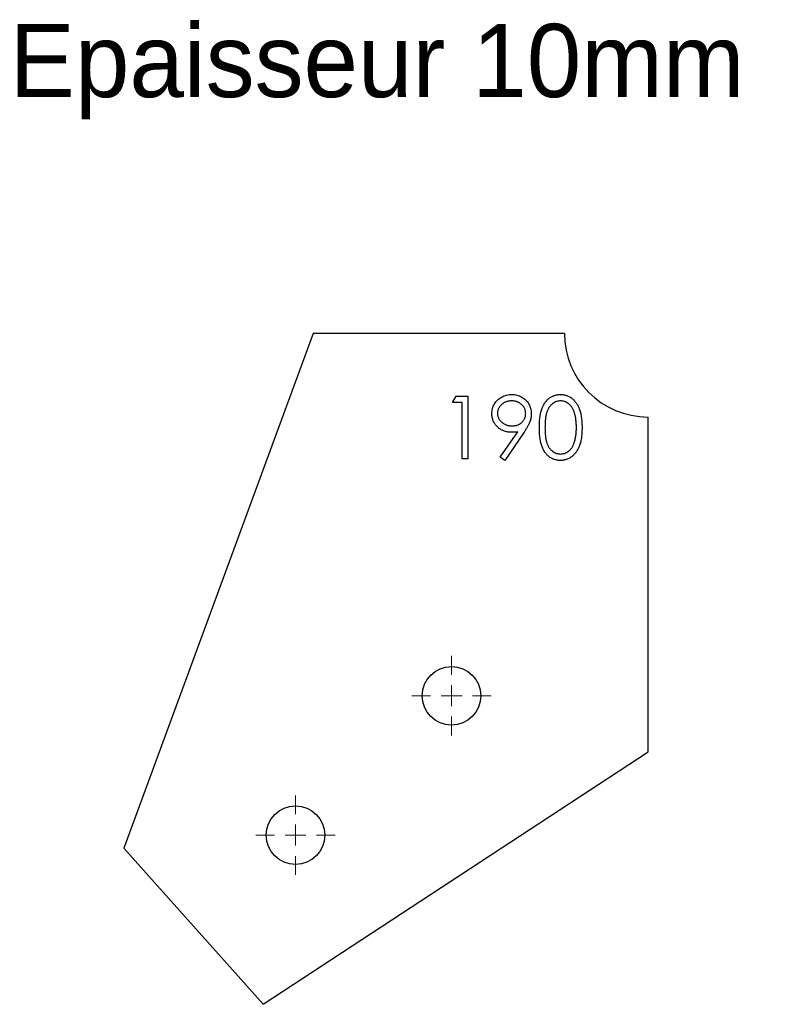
# Model space of a CAD drawing. Header units: millimetres. Extents: x 42 to 222, y 33 to 268.
import ezdxf

# ---------------------------------------------------------------- set-up
doc = ezdxf.new("R2010")
doc.units = ezdxf.units.MM

# ---------------------------------------------------------------- blocks, each defined once
blk = doc.blocks.new('SW_CENTERMARKSYMBOL_0')
at = {"color": 0, "linetype": 'Continuous', "lineweight": 18}
for p, q in [((0, 5), (0, 9.5)), ((0, 0), (0, 2.5)), ((0, 0), (-2.5, 0)), ((0, 0), (0, -2.5)), ((0, 0), (2.5, 0)), ((5, 0), (9.5, 0)), ((-5, 0), (-9.5, 0)), ((0, -5), (0, -9.5))]:
    blk.add_line(p, q, dxfattribs=at)
blk = doc.blocks.new('SW_CENTERMARKSYMBOL_1')
at = {"color": 0, "linetype": 'Continuous', "lineweight": 18}
for p, q in [((0, 5), (0, 9.5)), ((0, 0), (0, 2.5)), ((0, 0), (-2.5, 0)), ((0, 0), (0, -2.5)), ((0, 0), (2.5, 0)), ((5, 0), (9.5, 0)), ((-5, 0), (-9.5, 0)), ((0, -5), (0, -9.5))]:
    blk.add_line(p, q, dxfattribs=at)

msp = doc.modelspace()

# ---------------------------------------------------------------- linework, layer by layer
at = {"color": 7, "linetype": 'Continuous', "lineweight": 25}
for p, q in [((112.32, 193.13), (67.04, 70.07)), ((172.32, 193.13), (112.32, 193.13)), ((192.32, 93.13), (192.32, 173.13)), ((100.35, 32.79), (192.32, 93.13)), ((67.04, 70.07), (100.35, 32.79))]:
    msp.add_line(p, q, dxfattribs=at)
at = {"color": 1, "linetype": 'Continuous', "lineweight": 25}
for p, q in [((145.59, 176.6), (146.47, 178.13)), ((147.89, 176.6), (145.59, 176.6)), ((146.47, 178.13), (149.24, 178.13)), ((147.89, 163.13), (147.89, 176.6)), ((149.24, 178.13), (149.24, 163.13)), ((157.01, 163.5), (161.18, 169.59)), ((162.71, 169.5), (158.09, 162.75)), ((149.24, 163.13), (147.89, 163.13)), ((158.09, 162.75), (157.01, 163.5))]:
    msp.add_line(p, q, dxfattribs=at)
at = {"color": 7, "linetype": 'Continuous', "lineweight": 25}
for centre in [(145.37, 106.53), (108.08, 73.22)]:
    msp.add_circle(centre, 7, dxfattribs=at)
msp.add_arc((192.32, 193.13), 20, 180, 270, dxfattribs=at)
at = {"color": 1, "linetype": 'Continuous', "lineweight": 25}
for points, knots in [([(155.01, 173.92), (155.02, 174.13), (155.03, 174.55), (155.15, 175.15), (155.34, 175.72), (155.61, 176.25), (155.95, 176.75), (156.36, 177.19), (156.83, 177.58), (157.36, 177.91), (157.93, 178.18), (158.53, 178.37), (159.15, 178.5), (159.57, 178.51), (159.78, 178.52)], [0, 0, 0, 0, 0.0852509, 0.1673303, 0.2481808, 0.3292002, 0.4099461, 0.4906242, 0.5730351, 0.6583084, 0.7442669, 0.8289815, 0.9139364, 1, 1, 1, 1]), ([(159.72, 176.98), (159.6, 176.98), (159.38, 176.97), (159.05, 176.93), (158.73, 176.86), (158.43, 176.77), (158.13, 176.65), (157.86, 176.49), (157.59, 176.32), (157.34, 176.11), (157.11, 175.89), (156.91, 175.66), (156.74, 175.41), (156.6, 175.15), (156.49, 174.88), (156.41, 174.59), (156.36, 174.3), (156.36, 174.1), (156.36, 174)], [0, 0, 0, 0, 0.068704, 0.134796, 0.199514, 0.263304, 0.326477, 0.389521, 0.453311, 0.518381, 0.583099, 0.645008, 0.704794, 0.763515, 0.821877, 0.880018, 0.939115, 1, 1, 1, 1]), ([(163.09, 174), (163.08, 174.1), (163.08, 174.3), (163.03, 174.59), (162.95, 174.88), (162.85, 175.15), (162.71, 175.41), (162.54, 175.66), (162.34, 175.89), (162.11, 176.11), (161.86, 176.32), (161.59, 176.49), (161.31, 176.65), (161.01, 176.77), (160.71, 176.86), (160.39, 176.93), (160.06, 176.97), (159.83, 176.98), (159.72, 176.98)], [0, 0, 0, 0, 0.060738, 0.119691, 0.177691, 0.235912, 0.294491, 0.354132, 0.415502, 0.480063, 0.544975, 0.60911, 0.67253, 0.73555, 0.799186, 0.864334, 0.930863, 1, 1, 1, 1]), ([(159.78, 178.52), (159.99, 178.51), (160.4, 178.5), (161.01, 178.38), (161.59, 178.19), (162.14, 177.93), (162.64, 177.59), (163.1, 177.2), (163.5, 176.74), (163.83, 176.23), (164.1, 175.68), (164.29, 175.11), (164.41, 174.51), (164.43, 174.11), (164.43, 173.91)], [0, 0, 0, 0, 0.0855259, 0.168991, 0.2523165, 0.3360492, 0.4194247, 0.501275, 0.583707, 0.6676536, 0.7519368, 0.8346098, 0.9165318, 1, 1, 1, 1]), ([(166.36, 170.63), (166.36, 170.87), (166.36, 171.34), (166.39, 172.02), (166.44, 172.65), (166.51, 173.25), (166.59, 173.81), (166.71, 174.32), (166.83, 174.79), (166.98, 175.22), (167.15, 175.61), (167.33, 175.98), (167.54, 176.33), (167.75, 176.65), (167.98, 176.95), (168.23, 177.22), (168.5, 177.47), (168.78, 177.69), (169.07, 177.88), (169.38, 178.06), (169.69, 178.19), (170.01, 178.31), (170.34, 178.41), (170.67, 178.47), (171.02, 178.51), (171.25, 178.52), (171.37, 178.52)], [0, 0, 0, 0, 0.068594, 0.133245, 0.19431, 0.251276, 0.30451, 0.354231, 0.400476, 0.443406, 0.48401, 0.523247, 0.561036, 0.597894, 0.633512, 0.6685, 0.702875, 0.737065, 0.770672, 0.803567, 0.836183, 0.868462, 0.900848, 0.933467, 0.966258, 1, 1, 1, 1]), ([(171.42, 176.98), (171.25, 176.97), (170.92, 176.95), (170.43, 176.83), (169.96, 176.62), (169.58, 176.38), (169.3, 176.16), (169.1, 175.96), (168.91, 175.75), (168.73, 175.52), (168.57, 175.27), (168.42, 175), (168.29, 174.71), (168.16, 174.4), (168.05, 174.06), (167.96, 173.68), (167.88, 173.26), (167.81, 172.81), (167.76, 172.32), (167.73, 171.79), (167.7, 171.23), (167.7, 170.84), (167.7, 170.63)], [0, 0, 0, 0, 0.060389, 0.120888, 0.182614, 0.247365, 0.281082, 0.314872, 0.349216, 0.384592, 0.421009, 0.45806, 0.496725, 0.537154, 0.580057, 0.627112, 0.678324, 0.733973, 0.793739, 0.857708, 0.926695, 1, 1, 1, 1]), ([(171.37, 178.52), (171.49, 178.52), (171.73, 178.51), (172.08, 178.47), (172.42, 178.41), (172.75, 178.31), (173.08, 178.2), (173.4, 178.05), (173.71, 177.88), (174, 177.68), (174.29, 177.46), (174.56, 177.21), (174.82, 176.93), (175.06, 176.63), (175.29, 176.3), (175.5, 175.94), (175.69, 175.56), (175.87, 175.15), (176.03, 174.71), (176.17, 174.23), (176.29, 173.72), (176.38, 173.17), (176.46, 172.59), (176.51, 171.96), (176.54, 171.31), (176.55, 170.86), (176.55, 170.63)], [0, 0, 0, 0, 0.033788, 0.067226, 0.099841, 0.132545, 0.16513, 0.198011, 0.23128, 0.265044, 0.299216, 0.334359, 0.369695, 0.406258, 0.443804, 0.482982, 0.523085, 0.565267, 0.609343, 0.656393, 0.705887, 0.758326, 0.813833, 0.872795, 0.934723, 1, 1, 1, 1]), ([(175.2, 170.63), (175.2, 170.81), (175.2, 171.17), (175.17, 171.68), (175.13, 172.17), (175.08, 172.64), (175.01, 173.08), (174.92, 173.5), (174.82, 173.89), (174.7, 174.26), (174.57, 174.6), (174.43, 174.92), (174.27, 175.21), (174.1, 175.48), (173.92, 175.73), (173.73, 175.95), (173.52, 176.16), (173.23, 176.39), (172.86, 176.62), (172.39, 176.83), (171.91, 176.95), (171.58, 176.97), (171.42, 176.98)], [0, 0, 0, 0, 0.065676, 0.128493, 0.188147, 0.245074, 0.299412, 0.350857, 0.399879, 0.446605, 0.491185, 0.533304, 0.573777, 0.612448, 0.649516, 0.685448, 0.720274, 0.754004, 0.819087, 0.880502, 0.940316, 1, 1, 1, 1]), ([(159.6, 169.48), (159.45, 169.48), (159.14, 169.49), (158.68, 169.56), (158.25, 169.65), (157.83, 169.79), (157.43, 169.98), (157.05, 170.2), (156.68, 170.46), (156.34, 170.76), (156.03, 171.09), (155.76, 171.43), (155.53, 171.81), (155.33, 172.19), (155.19, 172.6), (155.09, 173.03), (155.02, 173.47), (155.01, 173.77), (155.01, 173.92)], [0, 0, 0, 0, 0.066293, 0.130127, 0.192856, 0.254751, 0.315914, 0.377341, 0.440206, 0.504173, 0.56803, 0.630222, 0.690853, 0.751033, 0.811472, 0.872755, 0.935393, 1, 1, 1, 1]), ([(156.36, 174), (156.36, 173.9), (156.36, 173.7), (156.41, 173.41), (156.5, 173.12), (156.61, 172.85), (156.75, 172.59), (156.93, 172.35), (157.14, 172.11), (157.38, 171.89), (157.64, 171.69), (157.92, 171.51), (158.21, 171.36), (158.51, 171.23), (158.83, 171.14), (159.16, 171.07), (159.5, 171.03), (159.74, 171.02), (159.85, 171.02)], [0, 0, 0, 0, 0.059555, 0.117452, 0.174484, 0.231792, 0.289281, 0.348775, 0.410548, 0.474727, 0.539758, 0.604124, 0.668392, 0.732043, 0.796688, 0.862871, 0.930444, 1, 1, 1, 1]), ([(159.85, 171.02), (159.97, 171.02), (160.21, 171.03), (160.55, 171.07), (160.87, 171.14), (161.17, 171.23), (161.46, 171.36), (161.73, 171.51), (161.97, 171.69), (162.2, 171.89), (162.41, 172.11), (162.59, 172.35), (162.75, 172.6), (162.87, 172.85), (162.97, 173.12), (163.04, 173.41), (163.08, 173.7), (163.08, 173.9), (163.09, 174)], [0, 0, 0, 0, 0.072733, 0.141586, 0.20842, 0.272536, 0.335721, 0.39806, 0.459749, 0.522481, 0.584266, 0.644845, 0.703814, 0.761444, 0.819981, 0.878484, 0.938248, 1, 1, 1, 1]), ([(164.43, 173.91), (164.43, 173.75), (164.42, 173.43), (164.35, 172.95), (164.23, 172.45), (164.09, 172.04), (163.95, 171.69), (163.83, 171.42), (163.69, 171.13), (163.53, 170.83), (163.35, 170.51), (163.15, 170.19), (162.94, 169.85), (162.78, 169.62), (162.71, 169.5)], [0, 0, 0, 0, 0.098312, 0.199401, 0.304824, 0.415375, 0.47402, 0.536758, 0.603042, 0.674116, 0.749437, 0.828267, 0.912061, 1, 1, 1, 1]), ([(161.18, 169.59), (160.92, 169.56), (160.39, 169.49), (159.86, 169.49), (159.6, 169.48)], [0, 0, 0, 0, 0.507993, 1, 1, 1, 1]), ([(171.37, 162.75), (171.25, 162.75), (171.02, 162.76), (170.67, 162.8), (170.34, 162.86), (170.01, 162.95), (169.69, 163.07), (169.38, 163.21), (169.08, 163.38), (168.79, 163.57), (168.51, 163.79), (168.24, 164.04), (168, 164.31), (167.77, 164.61), (167.55, 164.93), (167.35, 165.28), (167.17, 165.65), (166.99, 166.05), (166.84, 166.48), (166.71, 166.95), (166.6, 167.47), (166.51, 168.02), (166.44, 168.62), (166.39, 169.25), (166.36, 169.93), (166.36, 170.39), (166.36, 170.63)], [0, 0, 0, 0, 0.033791, 0.066629, 0.099295, 0.131651, 0.163609, 0.196131, 0.228933, 0.262192, 0.296029, 0.330259, 0.365105, 0.400999, 0.43791, 0.476001, 0.515551, 0.556588, 0.599944, 0.646608, 0.696401, 0.749757, 0.806838, 0.867422, 0.93188, 1, 1, 1, 1]), ([(167.7, 170.63), (167.7, 170.43), (167.7, 170.05), (167.73, 169.48), (167.77, 168.95), (167.81, 168.46), (167.88, 168.01), (167.95, 167.6), (168.05, 167.22), (168.16, 166.88), (168.28, 166.57), (168.42, 166.28), (168.56, 166.01), (168.72, 165.76), (168.9, 165.53), (169.1, 165.31), (169.3, 165.12), (169.59, 164.89), (169.96, 164.65), (170.43, 164.44), (170.92, 164.31), (171.25, 164.3), (171.42, 164.29)], [0, 0, 0, 0, 0.07296, 0.1416, 0.205587, 0.265332, 0.320634, 0.371501, 0.41848, 0.461394, 0.501833, 0.540509, 0.577889, 0.614316, 0.649702, 0.68457, 0.718634, 0.75236, 0.817631, 0.879708, 0.939958, 1, 1, 1, 1]), ([(176.55, 170.63), (176.55, 170.4), (176.54, 169.95), (176.51, 169.3), (176.46, 168.68), (176.39, 168.1), (176.29, 167.55), (176.18, 167.04), (176.04, 166.57), (175.88, 166.13), (175.7, 165.73), (175.51, 165.34), (175.3, 164.99), (175.08, 164.66), (174.83, 164.36), (174.58, 164.08), (174.31, 163.83), (174.02, 163.6), (173.72, 163.4), (173.41, 163.23), (173.09, 163.08), (172.76, 162.96), (172.42, 162.86), (172.08, 162.8), (171.73, 162.76), (171.49, 162.75), (171.37, 162.75)], [0, 0, 0, 0, 0.06506, 0.12705, 0.185506, 0.240752, 0.292964, 0.342446, 0.388918, 0.432675, 0.474526, 0.51467, 0.553643, 0.591461, 0.627839, 0.663419, 0.698598, 0.733203, 0.767395, 0.800835, 0.834007, 0.866988, 0.899725, 0.932706, 0.966178, 1, 1, 1, 1]), ([(174.63, 166.86), (174.68, 167), (174.77, 167.27), (174.89, 167.69), (174.98, 168.13), (175.07, 168.59), (175.12, 169.08), (175.17, 169.58), (175.2, 170.1), (175.2, 170.45), (175.2, 170.63)], [0, 0, 0, 0, 0.110588, 0.224542, 0.342503, 0.464324, 0.590756, 0.722227, 0.858843, 1, 1, 1, 1]), ([(171.42, 164.29), (171.58, 164.3), (171.91, 164.31), (172.4, 164.44), (172.87, 164.64), (173.24, 164.88), (173.52, 165.1), (173.72, 165.29), (173.91, 165.51), (174.08, 165.74), (174.24, 165.99), (174.39, 166.26), (174.52, 166.55), (174.6, 166.76), (174.63, 166.86)], [0, 0, 0, 0, 0.1128018, 0.2252034, 0.3396628, 0.459731, 0.5217844, 0.5839687, 0.6482104, 0.7139105, 0.781027, 0.8514662, 0.9240585, 1, 1, 1, 1])]:
    msp.add_open_spline(points, degree=3, knots=knots, dxfattribs=at)

# ---------------------------------------------------------------- block references
at = {"color": 8, "linetype": 'Continuous'}
for name, p in [('SW_CENTERMARKSYMBOL_1', (145.37, 106.53)), ('SW_CENTERMARKSYMBOL_0', (108.08, 73.22))]:
    msp.add_blockref(name, p, dxfattribs=at)

# ---------------------------------------------------------------- texts
at = {"insert": (39.78, 267.08), "char_height": 17.5, "attachment_point": 1}
msp.add_mtext_dynamic_manual_height_columns('Epaisseur 10mm', width=326.1114, gutter_width=87.5, heights=[0], dxfattribs=at)

doc.saveas('drawing.dxf')
